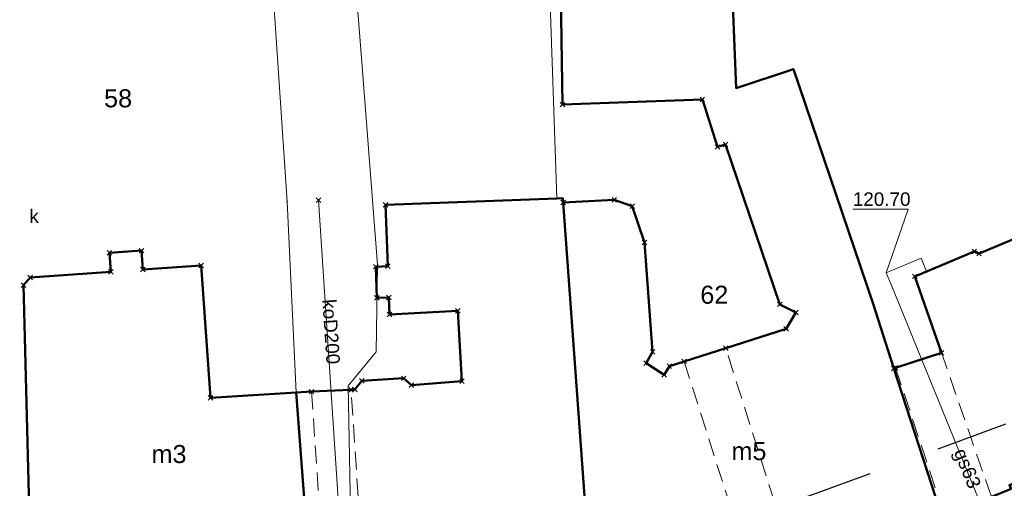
# Model space of a CAD drawing. Extents: x 6472695 to 6473494, y 5822279 to 5823456.
# Tile 13 of 49: x 6472872 to 6472926, y 5822622 to 5822647. Entities that reach past the tile are written whole.
import ezdxf
from ezdxf.enums import TextEntityAlignment as Align

# ---------------------------------------------------------------- set-up
doc = ezdxf.new("R2010")
doc.units = 0
doc.linetypes.add('PRZER1-1', pattern=[1, 0.5, -0.5])
doc.linetypes.add('PRZER2-1', pattern=[1.5, 1, -0.5])
doc.layers.get('0').update_dxf_attribs({"color": 253, "linetype": 'CONTINUOUS'})
for name, color, linetype, lineweight in [('EGBU', 253, 'CONTINUOUS', 50), ('EGBU_O', 253, 'CONTINUOUS', 50), ('EGBZ', 253, 'CONTINUOUS', 18), ('EGDE', 253, 'CONTINUOUS', 18), ('EGDE_O', 253, 'CONTINUOUS', 18), ('EGPG', 253, 'CONTINUOUS', 18), ('EGUG', 253, 'CONTINUOUS', 18), ('GSPPRB', 253, 'CONTINUOUS', 18), ('GUPPRZ_O', 253, 'CONTINUOUS', 18), ('OTKC', 253, 'CONTINUOUS', 18), ('SUGP', 253, 'CONTINUOUS', 18), ('SUGP_O', 253, 'CONTINUOUS', 18), ('SUKP', 253, 'CONTINUOUS', 18), ('SUKP_O', 253, 'CONTINUOUS', 18), ('SUKS_O', 253, 'CONTINUOUS', 18), ('SUTP', 253, 'CONTINUOUS', 18)]:
    doc.layers.add(name, color=color, linetype=linetype, lineweight=lineweight)
doc.styles.add('Arial', font='Arial')

# ---------------------------------------------------------------- blocks, each defined once
blk = doc.blocks.new('D_GSPPRB0')
at = {"color": 0, "lineweight": 18}
for points in [[(-0.12726, -0.12726), (0.12726, 0.12726)], [(-0.12726, 0.12726), (0.12726, -0.12726)]]:
    blk.add_lwpolyline(points, dxfattribs=at)
blk = doc.blocks.new('D_GEPPGD1_2')
blk.add_hatch(color=0).paths.add_polyline_path([(0, -0.045), (0.013906, -0.042798), (0.02645, -0.036406), (0.036406, -0.02645), (0.042798, -0.013906), (0.045, 0), (0.042798, 0.013906), (0.036406, 0.02645), (0.02645, 0.036406), (0.013906, 0.042798), (0, 0.045), (-0.013906, 0.042798), (-0.02645, 0.036406), (-0.036406, 0.02645), (-0.042798, 0.013906), (-0.045, 0), (-0.042798, -0.013906), (-0.036406, -0.02645), (-0.02645, -0.036406), (-0.013906, -0.042798)])

msp = doc.modelspace()

# ---------------------------------------------------------------- linework, layer by layer
at = {"linetype": 'PRZER1-1', "ltscale": 8}
msp.add_lwpolyline([(6473015.972, 5822668.559), (6472994.902, 5822657.921), (6472974.069, 5822744.59), (6472961.713, 5822742.027), (6472954.353, 5822745.057), (6472947.022, 5822744.395), (6472948.935, 5822739.377), (6472963.077, 5822649.636), (6472954.471, 5822643.913), (6472941.488, 5822630.565), (6472903.408, 5822616.646), (6472870.365, 5822615.347)], dxfattribs=at)
at = {"layer": 'EGBU', "linetype": 'Continuous'}
for points in [[(6472911.142, 5822653.411), (6472911.527, 5822643.698), (6472914.703, 5822644.763), (6472919.101, 5822631.805), (6472920.274, 5822628.168), (6472922.811, 5822620.303)], [(6472903.582, 5822614.745), (6472901.935, 5822637.366), (6472904.77, 5822637.517), (6472905.768, 5822637.159), (6472906.448, 5822635.145), (6472906.894, 5822629.083), (6472906.529, 5822628.461), (6472907.534, 5822627.817), (6472907.822, 5822628.297), (6472908.641, 5822628.559), (6472910.947, 5822629.294), (6472914.301, 5822630.364), (6472914.842, 5822631.269), (6472913.944, 5822631.718), (6472910.938, 5822640.578), (6472910.488, 5822640.442), (6472909.651, 5822643.072), (6472901.897, 5822642.789), (6472901.783, 5822650.037)], [(6472888.138, 5822613.428), (6472887.131, 5822626.84), (6472887.98, 5822626.88), (6472890.167, 5822626.983), (6472890.374, 5822626.993), (6472890.771, 5822627.477), (6472893.087, 5822627.618), (6472893.521, 5822627.244), (6472896.322, 5822627.467), (6472896.087, 5822631.356), (6472892.303, 5822631.151), (6472892.269, 5822632.1), (6472891.6, 5822632.076), (6472891.538, 5822633.805), (6472892.207, 5822633.829), (6472892.085, 5822637.23), (6472901.579, 5822637.583), (6472901.919, 5822637.595), (6472901.935, 5822637.366), (6472903.582, 5822614.745)], [(6472872.524, 5822612.458), (6472872.014, 5822632.786), (6472872.383, 5822633.213), (6472876.843, 5822633.523), (6472876.769, 5822634.58), (6472878.555, 5822634.695), (6472878.628, 5822633.647), (6472881.861, 5822633.872), (6472882.381, 5822626.54), (6472887.131, 5822626.84), (6472888.138, 5822613.428)]]:
    msp.add_lwpolyline(points, dxfattribs=at)
msp.add_lwpolyline([(6472954.7, 5822632.982), (6472943.322, 5822628.281), (6472943.388, 5822628.125), (6472936.524, 5822625.382), (6472936.427, 5822625.612), (6472926.681, 5822621.698), (6472926.767, 5822621.495), (6472925.676, 5822621.057), (6472923.073, 5822620.01), (6472922.925, 5822619.951), (6472922.811, 5822620.303), (6472920.274, 5822628.168), (6472920.369, 5822628.199), (6472922.918, 5822629.024), (6472921.44, 5822633.27), (6472924.731, 5822634.644), (6472924.993, 5822634.537), (6472931.757, 5822637.364), (6472931.23, 5822638.661), (6472952.981, 5822647.494), (6472955.02, 5822642.482), (6472956.696, 5822638.36), (6472958.343, 5822634.312), (6472954.75, 5822632.862)], close=True, dxfattribs=at)
at = {"layer": 'EGBZ', "linetype": 'PRZER2-1'}
for points in [[(6472914.556, 5822617.917), (6472910.947, 5822629.294), (6472908.641, 5822628.559), (6472912.245, 5822617.249)], [(6472925.676, 5822621.057), (6472922.918, 5822629.024), (6472920.369, 5822628.199), (6472923.073, 5822620.01)], [(6472891.075, 5822613.581), (6472890.167, 5822626.983), (6472887.98, 5822626.88), (6472888.891, 5822613.415)]]:
    msp.add_lwpolyline(points, dxfattribs=at)
at = {"layer": 'EGDE', "linetype": 'Continuous'}
for points in [[(6472884.415, 5822675.574), (6472885.237, 5822658.049), (6472886.623, 5822637.404), (6472887.131, 5822626.84), (6472888.138, 5822613.428), (6472887.879, 5822613.41), (6472887.884, 5822613.34), (6472887.325, 5822613.302), (6472887.321, 5822613.372), (6472883.15, 5822613.089), (6472883.155, 5822613.019), (6472882.426, 5822612.97), (6472882.422, 5822613.04), (6472878.271, 5822612.758), (6472878.276, 5822612.688), (6472877.567, 5822612.64), (6472877.562, 5822612.71), (6472873.372, 5822612.425), (6472873.377, 5822612.355), (6472872.778, 5822612.314), (6472872.767, 5822612.474), (6472872.524, 5822612.458), (6472869.889, 5822612.252)], [(6472901.157, 5822650.021), (6472901.579, 5822637.583), (6472901.919, 5822637.595), (6472903.582, 5822614.745), (6472903.6, 5822614.536), (6472902.922, 5822614.484), (6472902.916, 5822614.554), (6472898.389, 5822614.209), (6472898.394, 5822614.139), (6472897.826, 5822614.096), (6472897.821, 5822614.166), (6472891.459, 5822613.681), (6472891.464, 5822613.611), (6472888.253, 5822613.366), (6472888.248, 5822613.436), (6472888.138, 5822613.428), (6472887.131, 5822626.84), (6472886.623, 5822637.404), (6472885.237, 5822658.049)]]:
    msp.add_lwpolyline(points, dxfattribs=at)
for points in [[(6472958.343, 5822634.312), (6472954.75, 5822632.862), (6472954.7, 5822632.982), (6472943.322, 5822628.281), (6472943.388, 5822628.125), (6472936.524, 5822625.382), (6472936.427, 5822625.612), (6472926.681, 5822621.698), (6472926.767, 5822621.495), (6472922.925, 5822619.951), (6472922.811, 5822620.303), (6472919.101, 5822631.805), (6472914.703, 5822644.763), (6472911.527, 5822643.698), (6472911.142, 5822653.411), (6472931.301, 5822658.08), (6472946.312, 5822663.89)], [(6472922.811, 5822620.303), (6472903.582, 5822614.745), (6472901.919, 5822637.595), (6472901.579, 5822637.583), (6472901.157, 5822650.021), (6472901.783, 5822650.037), (6472901.659, 5822653.034), (6472911.142, 5822653.411), (6472911.527, 5822643.698), (6472914.703, 5822644.763), (6472919.101, 5822631.805)]]:
    msp.add_lwpolyline(points, close=True, dxfattribs=at)
at = {"layer": 'EGUG', "linetype": 'PRZER1-1'}
msp.add_lwpolyline([(6472946.312, 5822663.89), (6472958.343, 5822634.312), (6472954.75, 5822632.862), (6472954.7, 5822632.982), (6472943.322, 5822628.281), (6472943.388, 5822628.125), (6472936.524, 5822625.382), (6472936.427, 5822625.612), (6472926.681, 5822621.698), (6472926.767, 5822621.495), (6472925.676, 5822621.057), (6472923.073, 5822620.01), (6472922.925, 5822619.951), (6472922.811, 5822620.303), (6472919.101, 5822631.805), (6472914.703, 5822644.763), (6472911.527, 5822643.698), (6472911.142, 5822653.411), (6472931.301, 5822658.08)], close=True, dxfattribs=at)
msp.add_lwpolyline([(6472911.142, 5822653.411), (6472911.527, 5822643.698), (6472914.703, 5822644.763), (6472919.101, 5822631.805), (6472922.811, 5822620.303)], dxfattribs=at)
at = {"layer": 'GUPPRZ_O', "linetype": 'Continuous', "flags": 128}
msp.add_lwpolyline([(6472919.842, 5822633.47), (6472921.071, 5822637.001), (6472917.991, 5822637.001)], dxfattribs=at)
at = {"layer": 'OTKC', "linetype": 'PRZER2-1'}
msp.add_lwpolyline([(6472870.061, 5822605.887), (6472877.4, 5822606.114), (6472877.383, 5822607.25), (6472879.47, 5822607.342), (6472879.44, 5822606.184), (6472882.916, 5822606.302), (6472882.854, 5822607.479), (6472884.97, 5822607.482), (6472884.992, 5822606.373), (6472885.217, 5822606.381, -0.000024), (6472894.961, 5822608.099), (6472894.708, 5822609.164), (6472896.785, 5822609.545), (6472896.924, 5822608.445), (6472899.055, 5822608.82), (6472904.508, 5822609.793), (6472904.851, 5822609.86), (6472912.221, 5822611.642), (6472920.28, 5822614.161), (6472936.274, 5822620.31)], format="xyb", dxfattribs=at)
at = {"layer": 'SUGP', "linetype": 'Continuous'}
msp.add_lwpolyline([(6472922.086, 5822633.54), (6472921.777, 5822634.278), (6472919.842, 5822633.47), (6472920.15, 5822632.732), (6472928.416, 5822612.458)], dxfattribs=at)
at = {"layer": 'SUKP', "linetype": 'Continuous'}
msp.add_lwpolyline([(6472888.361, 5822637.488), (6472890.386, 5822606.879)], dxfattribs=at)
at = {"layer": 'SUTP', "linetype": 'Continuous'}
msp.add_lwpolyline([(6472889.147, 5822665.718), (6472890.766, 5822645.143), (6472891.64, 5822633.913), (6472891.565, 5822629.092), (6472890.013, 5822627.196), (6472890.296, 5822612.357)], dxfattribs=at)

# ---------------------------------------------------------------- block references
at = {"layer": 'EGPG', "linetype": 'Continuous'}
for p in [(6472914.703, 5822644.763), (6472911.527, 5822643.698), (6472886.623, 5822637.404), (6472901.579, 5822637.583), (6472901.919, 5822637.595), (6472919.101, 5822631.805), (6472887.131, 5822626.84)]:
    msp.add_blockref('D_GEPPGD1_2', p, dxfattribs=at)
at = {"layer": 'GSPPRB', "linetype": 'Continuous'}
for p in [(6472901.897, 5822642.789), (6472909.651, 5822643.072), (6472910.938, 5822640.578), (6472910.488, 5822640.442), (6472888.361, 5822637.488), (6472901.935, 5822637.366), (6472904.77, 5822637.517), (6472892.085, 5822637.23), (6472905.768, 5822637.159), (6472906.448, 5822635.145), (6472876.769, 5822634.58), (6472878.555, 5822634.695), (6472924.731, 5822634.644), (6472924.993, 5822634.537), (6472876.843, 5822633.523), (6472878.628, 5822633.647), (6472881.861, 5822633.872), (6472891.538, 5822633.805), (6472892.207, 5822633.829), (6472872.383, 5822633.213), (6472921.44, 5822633.27), (6472872.014, 5822632.786), (6472891.6, 5822632.076), (6472892.269, 5822632.1), (6472896.087, 5822631.356), (6472913.944, 5822631.718), (6472914.842, 5822631.269), (6472892.303, 5822631.151), (6472914.301, 5822630.364), (6472906.894, 5822629.083), (6472910.947, 5822629.294), (6472908.641, 5822628.559), (6472922.918, 5822629.024), (6472906.529, 5822628.461), (6472907.822, 5822628.297), (6472920.274, 5822628.168), (6472920.369, 5822628.199), (6472890.771, 5822627.477), (6472893.087, 5822627.618), (6472896.322, 5822627.467), (6472907.534, 5822627.817), (6472890.167, 5822626.983), (6472890.374, 5822626.993), (6472893.521, 5822627.244), (6472882.381, 5822626.54), (6472887.98, 5822626.88)]:
    msp.add_blockref('D_GSPPRB0', p, dxfattribs=at)

# ---------------------------------------------------------------- texts
at = {"layer": 'EGBU_O', "linetype": 'Continuous', "style": 'Arial'}
for s, p in [('m3', (6472880.076, 5822622.921, 10.8)), ('m5', (6472912.235, 5822623.082, 10.8))]:
    msp.add_text(s, height=1, dxfattribs=at).set_placement(p, align=Align.CENTER)
at = {"layer": 'EGDE_O', "linetype": 'Continuous', "style": 'Arial'}
for s, p in [('58', (6472877.252, 5822642.639, 10.8)), ('62', (6472910.314, 5822631.751, 10.8))]:
    msp.add_text(s, height=1, dxfattribs=at).set_placement(p, align=Align.CENTER)
at = {"layer": 'GUPPRZ_O', "linetype": 'Continuous', "style": 'Arial'}
msp.add_text('120.70', height=0.75, dxfattribs=at).set_placement((6472917.991, 5822637.174, 10.8))
at = {"layer": 'SUGP_O', "linetype": 'Continuous', "style": 'Arial'}
msp.add_text('gs63', height=0.75, rotation=292.1814, dxfattribs=at).set_placement((6472924.011, 5822622.484, 10.8), align=Align.CENTER)
at = {"layer": 'SUKP_O', "linetype": 'Continuous', "style": 'Arial'}
msp.add_text('koD200', height=0.75, rotation=273.7857, dxfattribs=at).set_placement((6472888.696, 5822630.177, 10.8), align=Align.CENTER)
at = {"layer": 'SUKS_O', "linetype": 'Continuous', "style": 'Arial'}
msp.add_text('k', height=0.75, dxfattribs=at).set_placement((6472872.855, 5822636.231, 10.8), align=Align.RIGHT)

doc.saveas('drawing.dxf')
